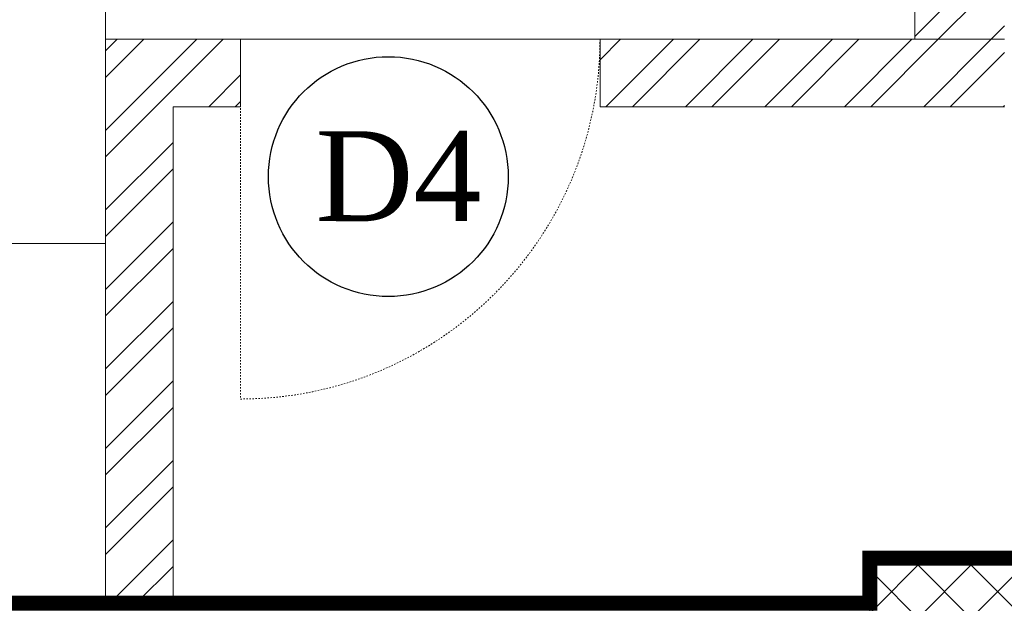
# Model space of a CAD drawing. Header units: inches. Extents: x 119662 to 158499, y 12149 to 20675.
# Tile 62 of 97: x 122414 to 122480, y 19509 to 19548. Entities that reach past the tile are written whole.
import ezdxf

# ---------------------------------------------------------------- set-up
doc = ezdxf.new("R2010")
doc.units = ezdxf.units.IN
doc.header["$MEASUREMENT"] = 0
doc.linetypes.add('HIDDEN', pattern=[0.375, 0.25, -0.125])
for name, color, linetype, lineweight in [('FLOOR RAISE', 4, 'Continuous', 5), ('PD_BRICK WALL_115', 134, 'Continuous', 30), ('PD_COLUMN', 2, 'Continuous', 60), ('PD_DOOR', 42, 'Continuous', 25), ('PD_FIXTURE', 21, 'Continuous', 25), ('PD_HATCH', 45, 'Continuous', 9)]:
    doc.layers.add(name, color=color, linetype=linetype, lineweight=lineweight)
doc.styles.get("Standard").update_dxf_attribs({"font": 'times.ttf', "height": 4})
pattern_1 = [(45, (165803.1265799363, 37468.14043095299), (-2.651650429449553, 2.651650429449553), []), (45, (165804.8943468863, 37468.14043095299), (-2.651650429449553, 2.651650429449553), [])]

# ---------------------------------------------------------------- blocks, each defined once
blk = doc.blocks.new('D4')
at = {"layer": 'PD_DOOR', "color": 8}
blk.add_circle((0, 0), 8, dxfattribs=at)
at = {"layer": 'PD_DOOR', "color": 8, "insert": (-4.868011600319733, 3.032474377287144), "char_height": 6, "width": 47.14184295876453, "attachment_point": 1}
blk.add_mtext('D4', dxfattribs=at)
blk = doc.blocks.new('FIRST FLOOR')
at = {"layer": 'PD_HATCH', "lineweight": 5}
h = blk.add_hatch(dxfattribs=at)
h.set_pattern_fill('ANSI32', color=251, scale=10)
h.set_pattern_definition(pattern_1)
h.paths.add_polyline_path([(139780.6576681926, 19570.7536129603), (139774.6576681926, 19570.7536129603), (139774.6576681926, 19542.1286129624), (139780.6576681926, 19542.1286129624)])
h.paths.add_polyline_path([(139780.6576681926, 19542.1286129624), (139774.6576681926, 19542.1286129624), (139774.6576681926, 19504.50361296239), (139780.6576681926, 19504.50361296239)])
h.paths.add_polyline_path([(139780.6576681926, 19504.50361296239), (139774.6576681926, 19504.50361296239), (139774.6576681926, 19466.87861296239), (139780.6576681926, 19466.87861296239)])
h.paths.add_polyline_path([(139054.6576681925, 19416.25361296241), (139048.6576681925, 19416.25361296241), (139048.6576681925, 19369.25361296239), (139054.6576681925, 19369.25361296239)])
h = blk.add_hatch(dxfattribs=at)
h.set_pattern_fill('ANSI32', color=251, scale=10)
h.set_pattern_definition(pattern_1)
h.paths.add_polyline_path([(139596.1576681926, 19453.25361296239), (139591.6576681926, 19453.25361296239), (139591.6576681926, 19429.25361296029), (139596.1576681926, 19429.25361296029)])
h.paths.add_polyline_path([(139729.6576681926, 19466.87861296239), (139720.6576681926, 19466.87861296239), (139720.6576681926, 19429.25361296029), (139725.1576681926, 19429.25361296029), (139725.1576681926, 19462.37861296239), (139729.6576681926, 19462.37861296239)])
h.paths.add_polyline_path([(139780.6576681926, 19466.87861296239), (139753.6576681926, 19466.87861296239), (139753.6576681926, 19462.37861296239), (139780.6576681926, 19462.37861296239)])
h.paths.add_polyline_path([(139668.1576681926, 19519.75361296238), (139663.6576681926, 19519.75361296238), (139663.6576681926, 19501.75361296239), (139543.6576681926, 19501.75361296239), (139543.6576681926, 19497.25361296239), (139668.1576681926, 19497.25361296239)])
h = blk.add_hatch(dxfattribs=at)
h.set_pattern_fill('ANSI37', color=251, scale=20)
h.set_pattern_definition([(45, (284116.9406680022, 45358.24463690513), (-1.767766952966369, 1.767766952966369), []), (135, (284116.9406680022, 45358.24463690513), (-1.767766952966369, -1.767766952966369), [])])
h.paths.add_polyline_path([(139789.6576681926, 19417.25361296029), (139789.6576681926, 19432.25361296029), (139771.6576681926, 19432.25361296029), (139771.6576681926, 19417.25361296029)])
at = {"layer": 'PD_BRICK WALL_115', "color": 251, "lineweight": 5}
for p, q in [((139774.6576681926, 19570.75361296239), (139774.6576681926, 19466.87861296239)), ((139720.6576681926, 19429.25361296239), (139720.6576681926, 19466.87861296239)), ((139720.6576681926, 19466.87861296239), (139729.6576681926, 19466.87861296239)), ((139729.6576681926, 19462.37861296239), (139729.6576681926, 19466.87861296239)), ((139753.6576681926, 19466.87861296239), (139780.6576681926, 19466.87861296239)), ((139753.6576681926, 19462.37861296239), (139753.6576681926, 19466.87861296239)), ((139725.1576681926, 19429.25361296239), (139725.1576681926, 19462.37861296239)), ((139725.1576681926, 19462.37861296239), (139729.6576681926, 19462.37861296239)), ((139753.6576681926, 19462.37861296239), (139780.6576681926, 19462.37861296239))]:
    blk.add_line(p, q, dxfattribs=at)
at = {"layer": 'PD_COLUMN', "color": 251, "lineweight": 5}
blk.add_lwpolyline([(139789.6576681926, 19417.25361296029), (139789.6576681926, 19432.25361296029), (139771.6576681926, 19432.25361296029), (139771.6576681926, 19417.25361296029)], close=True, dxfattribs=at)
at = {"layer": 'PD_FIXTURE', "color": 251, "lineweight": 5, "ltscale": 12}
for p, q in [((139720.6576681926, 19468.87861296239), (139720.6576681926, 19466.87861296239)), ((139729.6576681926, 19466.87861296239), (139753.6576681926, 19466.87861296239)), ((139720.6576681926, 19453.25361296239), (139596.1576681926, 19453.25361296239))]:
    blk.add_line(p, q, dxfattribs=at)
at = {"layer": 'PD_FIXTURE', "color": 251, "linetype": 'HIDDEN', "lineweight": 5, "ltscale": 0.2}
blk.add_line((139729.6576681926, 19466.87861296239), (139729.6576681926, 19442.87861296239), dxfattribs=at)
blk.add_arc((139729.6576681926, 19466.87861296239), 24, 270, 0, dxfattribs=at)
at = {"color": 251}
blk.add_blockref('D4', (139739.5256604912, 19457.71475802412), dxfattribs=at)

msp = doc.modelspace()

# ---------------------------------------------------------------- block references
at = {"color": 8}
msp.add_blockref('FIRST FLOOR', (-17300.78625003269, 79.92778982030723), dxfattribs=at)

# ---------------------------------------------------------------- next in the draw order: linework, layer by layer
at = {"layer": 'FLOOR RAISE', "const_width": 0.9999999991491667}
msp.add_lwpolyline([(121743.371418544, 19668.68140255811), (122488.8714179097, 19668.68140255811), (122488.8714179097, 19512.18140269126), (122470.871417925, 19512.18140269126), (122470.871417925, 19509.18140269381), (122194.8714181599, 19509.18140269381), (122194.8714181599, 19407.1814027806), (122106.3714182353, 19407.18140278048), (121957.8714183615, 19407.18140278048), (121957.8714183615, 19340.68140283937), (121741.8714185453, 19340.68140283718), (121741.8714185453, 19358.68140282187), (121743.371418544, 19358.68140282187), (121743.371418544, 19668.68140255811)], dxfattribs=at)

doc.saveas('drawing.dxf')
